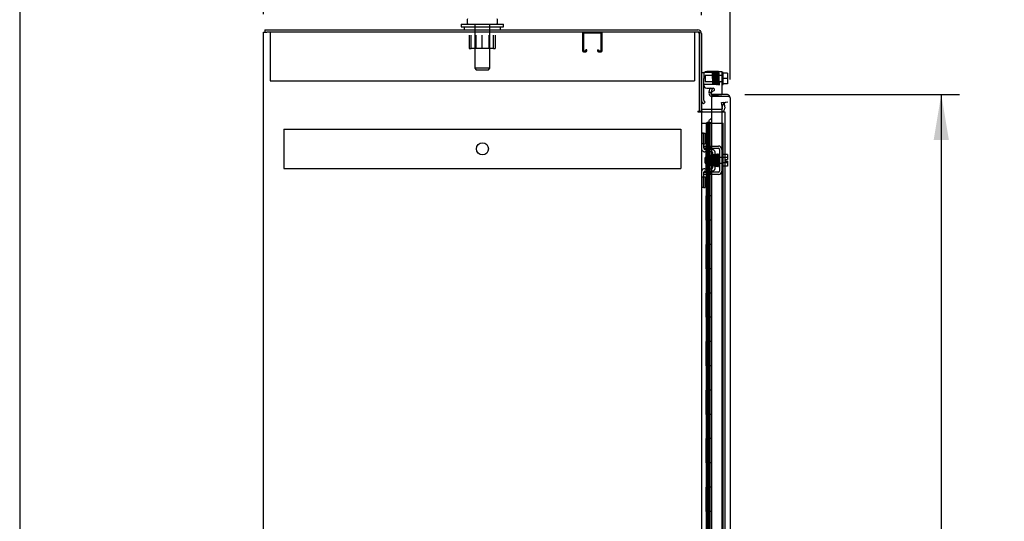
# Model space of a CAD drawing. Header units: inches. Extents: x 1 to 299, y -2 to 199.
# Tile 6 of 31: x 1 to 42, y 110 to 131. Entities that reach past the tile are written whole.
import ezdxf
from ezdxf.enums import TextEntityAlignment as Align
from ezdxf.lldxf.tags import DXFTag

# ---------------------------------------------------------------- set-up
doc = ezdxf.new("R2010")
doc.units = ezdxf.units.IN
doc.header["$MEASUREMENT"] = 0
for name, color, linetype in [('COM41308', 7, 'Continuous'), ('COM42667', 7, 'Continuous'), ('COM42780', 7, 'Continuous'), ('COM42890-1', 7, 'Continuous'), ('COM50567', 7, 'Continuous'), ('COM53932-1', 7, 'Continuous'), ('COM53954-1', 7, 'Continuous'), ('COM54746-60', 7, 'Continuous'), ('COM70219', 7, 'Continuous'), ('COM71124-1', 7, 'Continuous'), ('Default', 7, 'Continuous'), ('NTS166905', 7, 'Continuous'), ('SCC19011', 7, 'Continuous'), ('SCS00680', 7, 'Continuous'), ('SPR20265', 7, 'Continuous'), ('WAF25035', 7, 'Continuous'), ('WAF25362', 7, 'Continuous'), ('WAM254785', 7, 'Continuous')]:
    doc.layers.add(name, color=color, linetype=linetype)
doc.styles.add('SEACAD_Times_New_Roman', font='times.ttf')
tags = doc.linetypes.add('HIDDEN2', pattern=[0.1875, 0.125, -0.0625]).pattern_tags.tags
tags[6:7] = [DXFTag(74, 4), DXFTag(75, 0), DXFTag(340, '0'), DXFTag(46, 0.0), DXFTag(50, 0.0), DXFTag(44, 0.0), DXFTag(45, 0.0)]
tags[4:5] = [DXFTag(74, 4), DXFTag(75, 0), DXFTag(340, '0'), DXFTag(46, 0.0), DXFTag(50, 0.0), DXFTag(44, 0.0), DXFTag(45, 0.0)]
doc.dimstyles.new('HAMMOND_(STH_-_300x200)', dxfattribs={"dimtxt": 1.5, "dimasz": 1.875, "dimexe": 0.75, "dimexo": 0.75, "dimgap": 0.375, "dimtad": 0, "dimtih": 1, "dimtoh": 1, "dimzin": 0, "dimdsep": 46, "dimtxsty": 'SEACAD_Times_New_Roman', "dimblk1": '_SE_FILLED', "dimblk2": '_SE_FILLED', "dimsah": 1, "dimcen": 0.75, "dimadec": 0, "dimazin": 0, "dimtfac": 0.8, "dimtofl": 0, "dimtmove": 1, "dimatfit": 3, "dimfxl": 1, "dimtolj": 1, "dimtzin": 0, "dimarcsym": 0})

# ---------------------------------------------------------------- blocks, each defined once
blk = doc.blocks.new('SE4')
at = {"layer": 'COM41308', "color": 7, "linetype": 'HIDDEN2'}
for p, q in [((11.695, 130.172), (11.695, 129.987)), ((11.695, 129.987), (11.695, 128.172)), ((29.195, 130.172), (29.195, 129.987)), ((29.195, 129.987), (29.195, 128.172)), ((11.695, 128.172), (29.195, 128.172))]:
    blk.add_line(p, q, dxfattribs=at)
at = {"layer": 'COM42667', "color": 7, "linetype": 'Continuous'}
for p, q in [((30.18, 128.556), (29.697, 128.556)), ((30.18, 128.556), (30.323, 128.556)), ((30.323, 128.556), (30.323, 127.612)), ((29.697, 127.87), (29.84, 127.87)), ((29.88, 127.87), (29.957, 127.87)), ((29.989, 127.76), (29.892, 127.697))]:
    blk.add_line(p, q, dxfattribs=at)
at = {"layer": 'COM42667', "color": 7, "linetype": 'HIDDEN2'}
for p, q in [((29.84, 127.87), (29.88, 127.87)), ((29.892, 127.697), (29.891, 127.697)), ((29.924, 127.586), (30.18, 127.586)), ((30.323, 127.586), (30.18, 127.586)), ((30.323, 127.612), (30.323, 127.586)), ((29.572, 125.483), (29.697, 125.483)), ((29.697, 125.483), (29.864, 125.483)), ((29.864, 125.483), (29.924, 125.483)), ((29.864, 125.483), (29.864, 125.388)), ((29.924, 125.483), (30.18, 125.483)), ((29.572, 125.388), (29.572, 125.425)), ((29.697, 125.388), (29.572, 125.388)), ((29.864, 125.388), (29.697, 125.388)), ((29.924, 125.388), (29.864, 125.388)), ((29.924, 125.388), (30.18, 125.388)), ((30.228, 125.34), (30.228, 124.448)), ((30.323, 125.34), (30.323, 124.448)), ((29.572, 124.4), (29.697, 124.4)), ((29.572, 124.363), (29.572, 124.4)), ((29.697, 124.305), (29.572, 124.305)), ((29.864, 124.4), (29.697, 124.4)), ((29.864, 124.305), (29.697, 124.305)), ((29.924, 124.4), (29.864, 124.4)), ((29.864, 124.4), (29.864, 124.305)), ((29.924, 124.305), (29.864, 124.305)), ((30.18, 124.4), (29.924, 124.4)), ((30.18, 124.305), (29.924, 124.305))]:
    blk.add_line(p, q, dxfattribs=at)
at = {"layer": 'COM42667', "color": 7, "linetype": 'Continuous'}
for centre, radius, start, end in [((29.697, 128.431), 0.125, 90, 180), ((29.697, 127.995), 0.125, 180, 270), ((29.957, 127.81), 0.06, 302.8455, 90)]:
    blk.add_arc(centre, radius, start, end, dxfattribs=at)
at = {"layer": 'COM42667', "color": 7, "linetype": 'HIDDEN2'}
for centre, radius, start, end in [((29.924, 127.646), 0.06, 122.8455, 270), ((30.18, 125.34), 0.143, 0, 90), ((30.18, 125.34), 0.048, 0, 90), ((30.18, 124.448), 0.143, 270, 0), ((30.18, 124.448), 0.048, 270, 0)]:
    blk.add_arc(centre, radius, start, end, dxfattribs=at)
at = {"layer": 'COM42780', "color": 7, "linetype": 'Continuous'}
for p, q in [((29.477, 128.517), (29.572, 128.517)), ((29.606, 128.517), (29.572, 128.517)), ((29.572, 128.517), (29.572, 128.267)), ((29.572, 127.369), (29.572, 128.267)), ((29.569, 127.217), (29.519, 127.268)), ((29.569, 127.217), (29.636, 127.285)), ((29.636, 127.285), (29.586, 127.335))]:
    blk.add_line(p, q, dxfattribs=at)
at = {"layer": 'COM42780', "color": 7, "linetype": 'HIDDEN2'}
for p, q in [((29.619, 128.517), (29.606, 128.517)), ((29.909, 128.517), (29.619, 128.517)), ((30.049, 128.517), (29.909, 128.517)), ((30.049, 128.017), (30.049, 128.517)), ((29.963, 128.017), (29.909, 128.017)), ((30.049, 128.017), (29.963, 128.017)), ((29.477, 126.009), (29.519, 126.009)), ((29.569, 126.009), (29.519, 126.009)), ((29.569, 126.009), (29.636, 126.009)), ((29.569, 125.572), (29.569, 126.009)), ((29.636, 125.572), (29.636, 126.009)), ((29.519, 125.572), (29.477, 125.572)), ((29.569, 125.572), (29.519, 125.572)), ((29.569, 125.572), (29.636, 125.572)), ((29.572, 125.425), (29.572, 125.572)), ((29.907, 125.239), (29.618, 125.244)), ((29.909, 125.334), (29.619, 125.339)), ((29.859, 124.699), (29.859, 125.089)), ((29.954, 125.089), (29.859, 125.089)), ((29.963, 125.322), (29.909, 125.334)), ((29.954, 124.597), (29.954, 125.191)), ((30.049, 124.597), (30.049, 125.191)), ((29.859, 124.699), (29.954, 124.699)), ((29.572, 124.215), (29.572, 124.363)), ((29.618, 124.544), (29.907, 124.549)), ((29.619, 124.449), (29.909, 124.454)), ((29.909, 124.454), (29.963, 124.465)), ((29.477, 124.215), (29.519, 124.215)), ((29.519, 124.215), (29.569, 124.215)), ((29.569, 124.215), (29.636, 124.215)), ((29.569, 123.778), (29.569, 124.215)), ((29.636, 123.778), (29.636, 124.215)), ((29.519, 123.778), (29.477, 123.778)), ((29.569, 123.778), (29.519, 123.778)), ((29.569, 123.778), (29.636, 123.778))]:
    blk.add_line(p, q, dxfattribs=at)
at = {"layer": 'COM42780', "color": 7, "linetype": 'Continuous'}
for radius in [0.143, 0.048]:
    blk.add_arc((29.62, 127.369), radius, 180, 225, dxfattribs=at)
at = {"layer": 'COM42780', "color": 7, "linetype": 'HIDDEN2'}
for centre, radius, start, end in [((29.62, 125.387), 0.143, 180, 206.9082), ((29.62, 125.387), 0.143, 206.9082, 269), ((29.62, 125.387), 0.048, 180, 269), ((29.906, 125.191), 0.048, 0, 89), ((29.906, 125.191), 0.143, 0, 66.6665), ((29.62, 124.401), 0.143, 153.0918, 180), ((29.62, 124.401), 0.143, 91, 153.0918), ((29.62, 124.401), 0.048, 91, 180), ((29.906, 124.597), 0.048, 271, 0), ((29.906, 124.597), 0.143, 293.3335, 0)]:
    blk.add_arc(centre, radius, start, end, dxfattribs=at)
blk.add_ellipse((30.577, 127.767), major_axis=(-14.322, 0), ratio=0.017455, start_param=-1.524085, end_param=-1.503851, dxfattribs=at)
blk.add_open_spline([(29.619, 128.017), (29.613, 128.017), (29.607, 128.017), (29.595, 128.016), (29.59, 128.016), (29.581, 128.015), (29.578, 128.014), (29.573, 128.012), (29.572, 128.01), (29.572, 128.009)], degree=3, knots=[0, 0, 0, 0, 0.25, 0.25, 0.5, 0.5, 0.75, 0.75, 1, 1, 1, 1], dxfattribs=at)
at = {"layer": 'COM42890-1', "color": 7, "linetype": 'HIDDEN2'}
for p, q in [((12.26, 126.181), (12.26, 126.043)), ((12.26, 126.181), (28.635, 126.181)), ((12.26, 126.043), (12.26, 124.694)), ((28.635, 126.181), (28.635, 126.043)), ((28.635, 126.043), (28.635, 124.694)), ((12.26, 124.694), (12.26, 124.556)), ((28.635, 124.694), (28.635, 124.556)), ((12.26, 124.556), (28.635, 124.556))]:
    blk.add_line(p, q, dxfattribs=at)
blk.add_circle((20.447, 125.369), 0.25, dxfattribs=at)
at = {"layer": 'COM50567', "color": 7, "linetype": 'HIDDEN2'}
for p, q in [((24.569, 130.129), (24.569, 129.402)), ((24.609, 130.129), (24.609, 129.402)), ((25.339, 130.132), (24.612, 130.132)), ((25.342, 129.402), (25.342, 130.129)), ((25.382, 129.402), (25.382, 130.129)), ((24.612, 129.399), (24.714, 129.399)), ((24.612, 129.359), (24.714, 129.359)), ((24.717, 129.402), (24.717, 129.453)), ((24.757, 129.453), (24.717, 129.453)), ((24.757, 129.402), (24.757, 129.453)), ((25.194, 129.453), (25.194, 129.402)), ((25.194, 129.453), (25.234, 129.453)), ((25.234, 129.453), (25.234, 129.402)), ((25.237, 129.399), (25.339, 129.399)), ((25.237, 129.359), (25.339, 129.359))]:
    blk.add_line(p, q, dxfattribs=at)
for centre, radius, start, end in [((24.612, 130.129), 0.043, 90, 180), ((24.612, 130.129), 0.003, 90, 180), ((25.339, 130.129), 0.043, 0, 90), ((25.339, 130.129), 0.003, 0, 90), ((24.612, 129.402), 0.043, 180, 270), ((24.612, 129.402), 0.003, 180, 270), ((24.714, 129.402), 0.003, 270, 0), ((24.714, 129.402), 0.043, 270, 0), ((25.237, 129.402), 0.043, 180, 270), ((25.237, 129.402), 0.003, 180, 270), ((25.339, 129.402), 0.003, 270, 0), ((25.339, 129.402), 0.043, 270, 0)]:
    blk.add_arc(centre, radius, start, end, dxfattribs=at)
at = {"layer": 'COM53932-1', "color": 7, "linetype": 'Continuous'}
for p, q in [((11.477, 130.267), (29.334, 130.267)), ((11.477, 130.267), (11.477, 130.172)), ((29.477, 130.124), (29.477, 126.922)), ((29.417, 126.922), (29.477, 126.922)), ((29.894, 126.987), (29.525, 126.987))]:
    blk.add_line(p, q, dxfattribs=at)
at = {"layer": 'COM53932-1', "color": 7, "linetype": 'HIDDEN2'}
for p, q in [((29.382, 130.124), (29.382, 126.922)), ((30.308, 127.272), (30.402, 127.289)), ((30.349, 127.044), (30.308, 127.272)), ((30.402, 127.289), (30.442, 127.06)), ((30.301, 126.987), (29.894, 126.987)), ((30.348, 127.025), (30.349, 127.044)), ((30.442, 127.06), (30.444, 127.042))]:
    blk.add_line(p, q, dxfattribs=at)
at = {"layer": 'COM53932-1', "color": 7, "linetype": 'Continuous'}
for centre, radius, start, end in [((29.334, 130.124), 0.143, 0, 90), ((29.525, 127.035), 0.143, 232.2051, 270), ((29.525, 127.035), 0.048, 180, 270)]:
    blk.add_arc(centre, radius, start, end, dxfattribs=at)
at = {"layer": 'COM53932-1', "color": 7, "linetype": 'HIDDEN2'}
for centre, radius, start, end in [((29.334, 130.124), 0.048, 0, 90), ((30.301, 127.035), 0.143, 270, 2.7868), ((30.301, 127.035), 0.048, 270, 348.0333)]:
    blk.add_arc(centre, radius, start, end, dxfattribs=at)
at = {"layer": 'COM53954-1', "color": 7, "linetype": 'Continuous'}
for p, q in [((29.794, 127.697), (29.843, 127.88)), ((29.886, 127.673), (29.794, 127.697)), ((29.843, 127.88), (29.935, 127.855)), ((29.886, 127.673), (29.935, 127.855)), ((30.521, 127.517), (29.894, 127.517)), ((29.894, 127.517), (29.894, 65.175)), ((29.928, 127.612), (29.92, 127.518)), ((30.521, 127.612), (29.932, 127.612)), ((30.521, 127.517), (29.932, 127.517)), ((30.584, 127.517), (30.521, 127.517)), ((30.521, 127.517), (30.521, 127.517)), ((30.634, 127.517), (30.521, 127.517)), ((30.584, 127.517), (30.634, 127.556)), ((30.664, 127.469), (30.664, 127.47)), ((30.664, 127.469), (30.664, 65.223)), ((30.664, 127.469), (30.664, 127.469)), ((30.664, 127.469), (30.664, 127.469))]:
    blk.add_line(p, q, dxfattribs=at)
at = {"layer": 'COM53954-1', "color": 7, "linetype": 'HIDDEN2'}
blk.add_line((29.789, 126.501), (29.789, 100.909), dxfattribs=at)
at = {"layer": 'COM53954-1', "color": 7, "linetype": 'Continuous'}
for centre, radius, start, end in [((29.932, 127.66), 0.143, 165, 265.0354), ((29.932, 127.66), 0.048, 165, 265.0354), ((29.932, 127.66), 0.143, 265.0354, 270), ((29.932, 127.66), 0.048, 265.0354, 270), ((30.521, 127.469), 0.143, 37.5652, 90), ((30.521, 127.469), 0.143, 0.1558, 37.5652), ((30.521, 127.469), 0.143, 0, 0.0762)]:
    blk.add_arc(centre, radius, start, end, dxfattribs=at)
blk.add_open_spline([(30.664, 127.469), (30.664, 127.477), (30.661, 127.485), (30.654, 127.497), (30.651, 127.501), (30.643, 127.509), (30.639, 127.513), (30.634, 127.517)], degree=3, knots=[0, 0, 0, 0, 0.5, 0.5, 0.75, 0.75, 1, 1, 1, 1], dxfattribs=at)
at = {"layer": 'COM53954-1', "color": 7, "linetype": 'HIDDEN2'}
blk.add_open_spline([(29.789, 126.501), (29.789, 126.507), (29.79, 126.512), (29.795, 126.531), (29.803, 126.545), (29.827, 126.573), (29.843, 126.587), (29.871, 126.608), (29.882, 126.616), (29.893, 126.624)], degree=3, knots=[0.1501817, 0.1501817, 0.1501817, 0.1501817, 0.25, 0.25, 0.5, 0.5, 0.75, 0.75, 0.8908415, 0.8908415, 0.8908415, 0.8908415], dxfattribs=at)
at = {"layer": 'COM54746-60', "color": 7, "linetype": 'Continuous'}
for p, q in [((29.477, 126.425), (29.689, 126.425)), ((29.689, 126.425), (29.892, 126.425)), ((29.689, 125.425), (29.689, 126.425)), ((29.713, 126.434), (29.713, 126.46)), ((29.713, 126.46), (29.763, 126.46)), ((29.763, 126.434), (29.713, 126.434)), ((29.725, 126.434), (29.725, 126.425)), ((29.763, 126.46), (29.788, 126.46)), ((29.763, 126.434), (29.788, 126.434)), ((29.788, 126.46), (29.838, 126.46)), ((29.838, 126.434), (29.788, 126.434)), ((29.825, 126.425), (29.825, 126.434)), ((29.838, 126.46), (29.838, 126.434)), ((29.892, 126.425), (29.894, 126.425)), ((29.892, 125.425), (29.892, 126.425)), ((29.892, 125.425), (29.689, 125.425)), ((29.892, 125.425), (29.689, 125.425)), ((29.689, 124.425), (29.689, 125.425)), ((29.892, 124.425), (29.892, 125.425)), ((29.892, 124.425), (29.689, 124.425)), ((29.892, 124.425), (29.689, 124.425)), ((29.689, 123.425), (29.689, 124.425)), ((29.892, 123.425), (29.892, 124.425)), ((29.892, 123.425), (29.689, 123.425)), ((29.892, 123.425), (29.689, 123.425)), ((29.689, 122.425), (29.689, 123.425)), ((29.892, 122.425), (29.892, 123.425)), ((29.892, 122.425), (29.689, 122.425)), ((29.892, 122.425), (29.689, 122.425)), ((29.689, 121.425), (29.689, 122.425)), ((29.892, 121.425), (29.892, 122.425)), ((29.892, 121.425), (29.689, 121.425)), ((29.892, 121.425), (29.689, 121.425)), ((29.689, 120.425), (29.689, 121.425)), ((29.892, 120.425), (29.892, 121.425)), ((29.892, 120.425), (29.689, 120.425)), ((29.892, 120.425), (29.689, 120.425)), ((29.689, 119.425), (29.689, 120.425)), ((29.892, 119.425), (29.892, 120.425)), ((29.892, 119.425), (29.689, 119.425)), ((29.892, 119.425), (29.689, 119.425)), ((29.689, 118.425), (29.689, 119.425)), ((29.892, 118.425), (29.892, 119.425)), ((29.892, 118.425), (29.689, 118.425)), ((29.892, 118.425), (29.689, 118.425)), ((29.689, 117.425), (29.689, 118.425)), ((29.892, 117.425), (29.892, 118.425)), ((29.892, 117.425), (29.689, 117.425)), ((29.892, 117.425), (29.689, 117.425)), ((29.689, 116.425), (29.689, 117.425)), ((29.892, 116.425), (29.892, 117.425)), ((29.892, 116.425), (29.689, 116.425)), ((29.892, 116.425), (29.689, 116.425)), ((29.689, 115.425), (29.689, 116.425)), ((29.892, 115.425), (29.892, 116.425)), ((29.892, 115.425), (29.689, 115.425)), ((29.892, 115.425), (29.689, 115.425)), ((29.689, 114.425), (29.689, 115.425)), ((29.892, 114.425), (29.892, 115.425)), ((29.892, 114.425), (29.689, 114.425)), ((29.892, 114.425), (29.689, 114.425)), ((29.689, 113.425), (29.689, 114.425)), ((29.892, 113.425), (29.892, 114.425)), ((29.892, 113.425), (29.689, 113.425)), ((29.892, 113.425), (29.689, 113.425)), ((29.689, 112.425), (29.689, 113.425)), ((29.892, 112.425), (29.892, 113.425)), ((29.892, 112.425), (29.689, 112.425)), ((29.892, 112.425), (29.689, 112.425)), ((29.689, 111.425), (29.689, 112.425)), ((29.892, 111.425), (29.892, 112.425)), ((29.892, 111.425), (29.689, 111.425)), ((29.892, 111.425), (29.689, 111.425)), ((29.689, 110.425), (29.689, 111.425)), ((29.892, 110.425), (29.892, 111.425)), ((29.892, 110.425), (29.689, 110.425)), ((29.892, 110.425), (29.689, 110.425)), ((29.689, 109.425), (29.689, 110.425)), ((29.892, 109.425), (29.892, 110.425))]:
    blk.add_line(p, q, dxfattribs=at)
at = {"layer": 'COM54746-60', "color": 7, "linetype": 'HIDDEN2'}
for p, q in [((29.725, 126.425), (29.725, 66.425)), ((29.825, 66.425), (29.825, 126.425)), ((29.894, 126.425), (30.38, 126.425)), ((30.38, 66.425), (30.38, 126.425)), ((29.689, 125.425), (29.658, 125.425)), ((29.658, 125.425), (29.658, 124.425)), ((29.689, 124.425), (29.658, 124.425)), ((29.689, 123.425), (29.658, 123.425)), ((29.658, 123.425), (29.658, 122.425)), ((29.689, 122.425), (29.658, 122.425)), ((29.689, 121.425), (29.658, 121.425)), ((29.658, 121.425), (29.658, 120.425)), ((29.689, 120.425), (29.658, 120.425)), ((29.689, 119.425), (29.658, 119.425)), ((29.658, 119.425), (29.658, 118.425)), ((29.689, 118.425), (29.658, 118.425)), ((29.689, 117.425), (29.658, 117.425)), ((29.658, 117.425), (29.658, 116.425)), ((29.689, 116.425), (29.658, 116.425)), ((29.689, 115.425), (29.658, 115.425)), ((29.658, 115.425), (29.658, 114.425)), ((29.689, 114.425), (29.658, 114.425)), ((29.689, 113.425), (29.658, 113.425)), ((29.658, 113.425), (29.658, 112.425)), ((29.689, 112.425), (29.658, 112.425)), ((29.689, 111.425), (29.658, 111.425)), ((29.658, 111.425), (29.658, 110.425)), ((29.689, 110.425), (29.658, 110.425))]:
    blk.add_line(p, q, dxfattribs=at)
at = {"layer": 'COM70219', "color": 7, "linetype": 'HIDDEN2'}
for p, q in [((30.319, 127.045), (30.319, 126.795)), ((30.319, 126.795), (30.319, 65.74))]:
    blk.add_line(p, q, dxfattribs=at)
blk.add_arc((30.569, 127.045), 0.25, 90, 180, dxfattribs=at)
at = {"layer": 'COM71124-1', "color": 7, "linetype": 'Continuous'}
for p, q in [((11.417, 58.302), (11.417, 130.172)), ((11.417, 130.172), (11.56, 130.172)), ((29.417, 130.172), (11.56, 130.172)), ((29.417, 126.922), (29.417, 130.172)), ((29.334, 126.922), (29.334, 126.892)), ((29.334, 126.922), (29.417, 126.922)), ((29.334, 126.892), (29.477, 126.892)), ((29.477, 126.892), (29.477, 65.582)), ((29.525, 126.892), (29.477, 126.892)), ((29.525, 126.892), (29.894, 126.892))]:
    blk.add_line(p, q, dxfattribs=at)
at = {"layer": 'COM71124-1', "color": 7, "linetype": 'HIDDEN2'}
for p, q in [((29.894, 126.892), (30.444, 126.892)), ((30.444, 126.892), (30.444, 65.582))]:
    blk.add_line(p, q, dxfattribs=at)
at = {"layer": 'NTS166905', "color": 7, "linetype": 'HIDDEN2'}
for p, q in [((19.907, 130.047), (19.907, 129.502)), ((19.98, 129.502), (19.98, 130.047)), ((20.182, 130.047), (20.182, 129.502)), ((20.441, 129.502), (20.441, 130.047)), ((20.708, 130.047), (20.708, 129.502)), ((20.91, 129.502), (20.91, 130.047)), ((20.98, 130.047), (20.98, 129.502)), ((19.907, 129.502), (19.98, 129.502)), ((20.441, 129.502), (19.98, 129.502)), ((20.91, 129.502), (20.441, 129.502)), ((20.91, 129.502), (20.98, 129.502))]:
    blk.add_line(p, q, dxfattribs=at)
at = {"layer": 'SCC19011', "color": 7, "linetype": 'HIDDEN2'}
for p, q in [((29.636, 128.389), (29.636, 128.145)), ((30.368, 128.389), (29.636, 128.389)), ((29.636, 128.145), (30.368, 128.145)), ((30.549, 125.135), (30.368, 125.135)), ((30.549, 125.135), (30.549, 125.003)), ((29.636, 124.772), (29.636, 125.016)), ((30.368, 125.016), (29.636, 125.016)), ((29.636, 124.772), (30.368, 124.772)), ((30.549, 125.003), (30.368, 125.003)), ((30.549, 124.785), (30.368, 124.785)), ((30.549, 124.653), (30.368, 124.653)), ((30.454, 124.928), (30.454, 124.86)), ((30.454, 124.928), (30.549, 124.928)), ((30.454, 124.86), (30.549, 124.86)), ((30.549, 125.003), (30.549, 124.928)), ((30.549, 124.86), (30.549, 124.785)), ((30.549, 124.785), (30.549, 124.653))]:
    blk.add_line(p, q, dxfattribs=at)
at = {"layer": 'SCC19011', "color": 7, "linetype": 'Continuous'}
for p, q in [((30.549, 128.482), (30.368, 128.482)), ((30.549, 128.482), (30.549, 128.267)), ((30.549, 128.267), (30.368, 128.267)), ((30.549, 128.052), (30.368, 128.052)), ((30.549, 128.267), (30.549, 128.052))]:
    blk.add_line(p, q, dxfattribs=at)
at = {"layer": 'SCS00680', "color": 7, "linetype": 'Continuous'}
for p, q in [((19.82, 130.681), (19.82, 130.561)), ((21.07, 130.561), (21.07, 130.681))]:
    blk.add_line(p, q, dxfattribs=at)
at = {"layer": 'SCS00680', "color": 7, "linetype": 'HIDDEN2'}
for p, q in [((20.133, 130.501), (20.133, 128.686)), ((20.757, 128.686), (20.757, 130.501)), ((20.757, 128.686), (20.133, 128.686)), ((20.133, 128.686), (20.193, 128.626)), ((20.193, 128.626), (20.697, 128.626)), ((20.697, 128.626), (20.757, 128.686))]:
    blk.add_line(p, q, dxfattribs=at)
at = {"layer": 'SCS00680', "color": 7, "linetype": 'Continuous'}
for centre, start, end in [((19.88, 130.681), 140.3214, 180), ((19.88, 130.561), 180, 270), ((21.01, 130.561), 270, 0), ((21.01, 130.681), 0, 39.6786)]:
    blk.add_arc(centre, 0.06, start, end, dxfattribs=at)
at = {"layer": 'SPR20265', "color": 7, "linetype": 'HIDDEN2'}
blk.add_line((29.94, 124.894), (29.915, 124.894), dxfattribs=at)
for centre, radius, start, end in [((29.933, 128.467), 0.0175, 90, 277.8249), ((25.305, 124.717), 4.891, 0.0417, 4.8553), ((25.278, 124.716), 4.954, 0.0627, 4.8324)]:
    blk.add_arc(centre, radius, start, end, dxfattribs=at)
for centre, start_param, end_param in [((30.214, 128.095), 0, 1.307844), ((30.214, 128.095), 6.252305, 6.283185), ((30.214, 124.721), 3.140454, 6.283185), ((30.214, 124.721), 0, 0.029803)]:
    blk.add_ellipse(centre, major_axis=(0.0175, 0), ratio=0.707107, start_param=start_param, end_param=end_param, dxfattribs=at)
for points, knots in [([(29.924, 128.447), (29.922, 128.446), (29.919, 128.44), (29.921, 128.42), (29.923, 128.38), (29.925, 128.322), (29.928, 128.259), (29.93, 128.202), (29.932, 128.157), (29.934, 128.114), (29.937, 128.08), (29.939, 128.061), (29.94, 128.06), (29.941, 128.06)], [0.0809977, 0.0809977, 0.0809977, 0.0809977, 0.1311889, 0.2024612, 0.2819278, 0.3765527, 0.4921933, 0.5600215, 0.6344076, 0.7154739, 0.8033669, 0.8981337, 0.9583746, 0.9583746, 0.9583746, 0.9583746]), ([(29.975, 128.068), (29.974, 128.068), (29.973, 128.069), (29.971, 128.086), (29.969, 128.12), (29.967, 128.163), (29.965, 128.209), (29.963, 128.266), (29.96, 128.328), (29.958, 128.386), (29.955, 128.427), (29.953, 128.456), (29.943, 128.481), (29.935, 128.483), (29.93, 128.485)], [0.0490683, 0.0490683, 0.0490683, 0.0490683, 0.0990796, 0.1918961, 0.2784432, 0.3585509, 0.432178, 0.4992835, 0.6130609, 0.7062239, 0.7838725, 0.8582405, 0.9191557, 1, 1, 1, 1]), ([(30.025, 128.057), (30.024, 128.06), (30.022, 128.065), (30.02, 128.094), (30.018, 128.133), (30.016, 128.179), (30.014, 128.225), (30.012, 128.282), (30.01, 128.345), (30.007, 128.402), (30.005, 128.441), (30.003, 128.465), (30, 128.483), (29.986, 128.493), (29.974, 128.491), (29.964, 128.481), (29.964, 128.47), (29.961, 128.448), (29.959, 128.417), (29.958, 128.397), (29.957, 128.386)], [0, 0, 0, 0, 0.0497815, 0.0966303, 0.1405047, 0.1814336, 0.2194021, 0.2543977, 0.3152449, 0.3654161, 0.4095329, 0.4482845, 0.4847022, 0.5047806, 0.5191473, 0.5368387, 0.568759, 0.6175078, 0.6490393, 0.6784993, 0.6784993, 0.6784993, 0.6784993]), ([(29.968, 128.464), (29.968, 128.464), (29.969, 128.457), (29.971, 128.432), (29.973, 128.393), (29.974, 128.351), (29.976, 128.299), (29.979, 128.238), (29.981, 128.174), (29.984, 128.114), (29.987, 128.067), (29.989, 128.058), (29.99, 128.054)], [0.5167336, 0.5167336, 0.5167336, 0.5167336, 0.5459758, 0.6016035, 0.6360091, 0.6747568, 0.7178923, 0.7654086, 0.8173599, 0.8737582, 0.9346305, 1, 1, 1, 1]), ([(30.013, 128.48), (30.012, 128.474), (30.01, 128.451), (30.008, 128.413), (30.007, 128.391)], [0.1088544, 0.1088544, 0.1088544, 0.1088544, 0.2222673, 0.3337969, 0.3337969, 0.3337969, 0.3337969]), ([(30.052, 128.478), (30.051, 128.482), (30.05, 128.487), (30.045, 128.495), (30.039, 128.499), (30.033, 128.5), (30.028, 128.499), (30.025, 128.498), (30.022, 128.496), (30.019, 128.494), (30.017, 128.491), (30.016, 128.488), (30.015, 128.485), (30.015, 128.484), (30.015, 128.483)], [0, 0, 0, 0, 0.179696, 0.347726, 0.496425, 0.619744, 0.675627, 0.729219, 0.780424, 0.829098, 0.875163, 0.918716, 0.960114, 1, 1, 1, 1]), ([(30.016, 128.48), (30.017, 128.475), (30.019, 128.466), (30.021, 128.43), (30.023, 128.385), (30.025, 128.335), (30.027, 128.285), (30.029, 128.225), (30.031, 128.162), (30.034, 128.107), (30.036, 128.07), (30.038, 128.052), (30.041, 128.042), (30.046, 128.034), (30.053, 128.031), (30.06, 128.03), (30.066, 128.032), (30.072, 128.037), (30.075, 128.043), (30.078, 128.056), (30.08, 128.084), (30.081, 128.116), (30.082, 128.132), (30.082, 128.137)], [0, 0, 0, 0, 0.0490682, 0.0953154, 0.1387121, 0.1792087, 0.2168049, 0.2514632, 0.3115926, 0.3613493, 0.4052741, 0.4439107, 0.4609651, 0.4763549, 0.4836655, 0.4900235, 0.4991561, 0.5055784, 0.5160925, 0.5515821, 0.6060345, 0.6399595, 0.6526055, 0.6526055, 0.6526055, 0.6526055]), ([(30.072, 128.059), (30.072, 128.059), (30.072, 128.065), (30.07, 128.086), (30.068, 128.121), (30.067, 128.16), (30.065, 128.212), (30.062, 128.273), (30.06, 128.341), (30.057, 128.407), (30.055, 128.45), (30.053, 128.474), (30.052, 128.479), (30.051, 128.482)], [0.5387425, 0.5387425, 0.5387425, 0.5387425, 0.5624694, 0.6127646, 0.6449562, 0.6818122, 0.7232985, 0.7694114, 0.8201485, 0.8754433, 0.9353184, 0.9670902, 1, 1, 1, 1]), ([(30.064, 128.491), (30.064, 128.487), (30.062, 128.48), (30.06, 128.448), (30.058, 128.417), (30.058, 128.399), (30.057, 128.396)], [0, 0, 0, 0, 0.0498307, 0.0967052, 0.1406077, 0.147525, 0.147525, 0.147525, 0.147525]), ([(30.1, 128.491), (30.1, 128.492), (30.1, 128.495), (30.098, 128.499), (30.096, 128.502), (30.093, 128.505), (30.089, 128.507), (30.085, 128.508), (30.079, 128.508), (30.072, 128.505), (30.067, 128.5), (30.064, 128.494), (30.064, 128.49), (30.064, 128.488)], [0, 0, 0, 0, 0.058448, 0.119991, 0.183216, 0.246619, 0.308903, 0.369213, 0.48528, 0.60971, 0.739485, 0.870031, 1, 1, 1, 1]), ([(30.065, 128.487), (30.066, 128.487), (30.068, 128.483), (30.07, 128.448), (30.073, 128.394), (30.075, 128.34), (30.077, 128.295), (30.078, 128.248), (30.08, 128.2), (30.082, 128.154), (30.083, 128.113), (30.085, 128.078), (30.087, 128.052), (30.089, 128.039), (30.09, 128.038), (30.09, 128.038)], [0.0224227, 0.0224227, 0.0224227, 0.0224227, 0.1045888, 0.214741, 0.3305392, 0.3908593, 0.452622, 0.5158488, 0.5805535, 0.6467098, 0.7143518, 0.7835125, 0.8541482, 0.9262995, 0.9764299, 0.9764299, 0.9764299, 0.9764299]), ([(30.125, 128.043), (30.124, 128.044), (30.123, 128.047), (30.12, 128.082), (30.117, 128.135), (30.115, 128.189), (30.114, 128.234), (30.112, 128.281), (30.11, 128.329), (30.109, 128.375), (30.107, 128.416), (30.105, 128.451), (30.103, 128.477), (30.101, 128.491), (30.1, 128.492), (30.1, 128.492)], [0.0275669, 0.0275669, 0.0275669, 0.0275669, 0.106334, 0.2178377, 0.3346027, 0.3952184, 0.4571613, 0.5204291, 0.5849937, 0.6508676, 0.7180836, 0.7865902, 0.8564027, 0.9275566, 0.9814581, 0.9814581, 0.9814581, 0.9814581]), ([(30.174, 128.035), (30.173, 128.04), (30.172, 128.049), (30.169, 128.086), (30.167, 128.132), (30.165, 128.184), (30.164, 128.237), (30.161, 128.301), (30.159, 128.369), (30.156, 128.43), (30.154, 128.47), (30.151, 128.493), (30.15, 128.508), (30.135, 128.517), (30.126, 128.515), (30.119, 128.51), (30.116, 128.504), (30.113, 128.491), (30.111, 128.465), (30.109, 128.43), (30.108, 128.409), (30.107, 128.4)], [0, 0, 0, 0, 0.049774, 0.0966099, 0.1404677, 0.1813768, 0.2193332, 0.2543218, 0.3151799, 0.3653864, 0.4095971, 0.4485673, 0.4816844, 0.4963109, 0.506785, 0.5134204, 0.5233219, 0.5573207, 0.6101703, 0.6434918, 0.6659847, 0.6659847, 0.6659847, 0.6659847]), ([(30.118, 128.487), (30.118, 128.487), (30.119, 128.48), (30.12, 128.454), (30.122, 128.415), (30.124, 128.372), (30.126, 128.316), (30.128, 128.25), (30.131, 128.179), (30.133, 128.11), (30.136, 128.053), (30.138, 128.04), (30.139, 128.032)], [0.52679, 0.52679, 0.52679, 0.52679, 0.555387, 0.6077556, 0.6407727, 0.6783189, 0.7204347, 0.7671084, 0.8183955, 0.8742904, 0.9348238, 1, 1, 1, 1]), ([(30.163, 128.497), (30.162, 128.489), (30.16, 128.463), (30.158, 128.424), (30.157, 128.406)], [0.1084128, 0.1084128, 0.1084128, 0.1084128, 0.2215365, 0.3089389, 0.3089389, 0.3089389, 0.3089389]), ([(30.201, 128.504), (30.201, 128.508), (30.2, 128.513), (30.194, 128.52), (30.187, 128.524), (30.18, 128.524), (30.173, 128.521), (30.168, 128.517), (30.165, 128.512), (30.165, 128.508), (30.165, 128.506)], [0, 0, 0, 0, 0.167201, 0.329893, 0.476988, 0.603506, 0.721843, 0.829916, 0.923204, 1, 1, 1, 1]), ([(30.166, 128.504), (30.167, 128.499), (30.169, 128.49), (30.171, 128.437), (30.174, 128.371), (30.176, 128.302), (30.179, 128.237), (30.181, 128.166), (30.183, 128.099), (30.188, 128.047), (30.186, 128.028), (30.196, 128.011), (30.205, 128.006), (30.213, 128.007), (30.223, 128.021), (30.229, 128.054), (30.23, 128.079), (30.231, 128.094)], [0, 0, 0, 0, 0.097208, 0.187297, 0.27007, 0.34551, 0.413492, 0.473951, 0.574504, 0.65979, 0.730517, 0.758347, 0.776594, 0.80387, 0.885366, 0.938929, 1, 1, 1, 1]), ([(30.222, 128.035), (30.222, 128.035), (30.223, 128.035), (30.221, 128.046), (30.22, 128.075), (30.218, 128.116), (30.216, 128.173), (30.213, 128.246), (30.21, 128.331), (30.208, 128.401), (30.206, 128.448), (30.204, 128.478), (30.202, 128.5), (30.201, 128.505), (30.2, 128.507)], [0.2417348, 0.2417348, 0.2417348, 0.2417348, 0.2420389, 0.3168536, 0.3700854, 0.4325055, 0.5041472, 0.5849197, 0.6748461, 0.7738028, 0.8269457, 0.8823798, 0.9400632, 1, 1, 1, 1]), ([(29.94, 128.064), (29.94, 128.063), (29.941, 128.061), (29.941, 128.059), (29.942, 128.056), (29.944, 128.053), (29.946, 128.051), (29.949, 128.049), (29.952, 128.047), (29.956, 128.046), (29.962, 128.047), (29.97, 128.051), (29.976, 128.059), (29.977, 128.065), (29.977, 128.069)], [0, 0, 0, 0, 0.03766, 0.074985, 0.113343, 0.153894, 0.197472, 0.244568, 0.295414, 0.35009, 0.473116, 0.626338, 0.805115, 1, 1, 1, 1]), ([(29.976, 128.065), (29.977, 128.07), (29.979, 128.08), (29.981, 128.112), (29.982, 128.136), (29.982, 128.145)], [0, 0, 0, 0, 0.0489843, 0.0951374, 0.1240677, 0.1240677, 0.1240677, 0.1240677]), ([(29.989, 128.057), (29.99, 128.054), (29.99, 128.048), (29.996, 128.041), (30.004, 128.038), (30.011, 128.038), (30.017, 128.04), (30.022, 128.045), (30.025, 128.05), (30.025, 128.054), (30.025, 128.056)], [0, 0, 0, 0, 0.159811, 0.317961, 0.462729, 0.589122, 0.709493, 0.821101, 0.918775, 1, 1, 1, 1]), ([(30.027, 128.064), (30.028, 128.072), (30.03, 128.094), (30.032, 128.126), (30.032, 128.14)], [0.1068867, 0.1068867, 0.1068867, 0.1068867, 0.2188493, 0.2925497, 0.2925497, 0.2925497, 0.2925497]), ([(30.09, 128.04), (30.09, 128.039), (30.09, 128.036), (30.092, 128.032), (30.094, 128.029), (30.097, 128.026), (30.101, 128.024), (30.106, 128.022), (30.111, 128.023), (30.118, 128.026), (30.123, 128.031), (30.126, 128.037), (30.126, 128.041), (30.126, 128.043)], [0, 0, 0, 0, 0.057064, 0.117028, 0.178564, 0.240253, 0.300887, 0.359706, 0.473677, 0.597633, 0.728878, 0.863282, 1, 1, 1, 1]), ([(30.126, 128.04), (30.127, 128.044), (30.128, 128.052), (30.13, 128.086), (30.132, 128.116), (30.132, 128.132)], [0, 0, 0, 0, 0.0491206, 0.0954042, 0.1368922, 0.1368922, 0.1368922, 0.1368922]), ([(30.139, 128.036), (30.139, 128.032), (30.14, 128.027), (30.146, 128.019), (30.153, 128.015), (30.16, 128.015), (30.166, 128.016), (30.169, 128.019), (30.172, 128.022), (30.173, 128.024), (30.174, 128.027), (30.175, 128.03), (30.175, 128.031), (30.175, 128.032)], [0, 0, 0, 0, 0.188415, 0.363228, 0.51473, 0.638547, 0.747394, 0.797104, 0.843325, 0.886161, 0.926011, 0.96361, 1, 1, 1, 1]), ([(30.177, 128.037), (30.178, 128.043), (30.18, 128.067), (30.182, 128.107), (30.182, 128.127)], [0.1068153, 0.1068153, 0.1068153, 0.1068153, 0.2186525, 0.3166966, 0.3166966, 0.3166966, 0.3166966]), ([(29.927, 125.096), (29.926, 125.095), (29.925, 125.088), (29.923, 125.069), (29.922, 125.044), (29.92, 125.012), (29.918, 124.975), (29.917, 124.935), (29.916, 124.909), (29.915, 124.894)], [0.1262894, 0.1262894, 0.1262894, 0.1262894, 0.2522008, 0.3777822, 0.5029693, 0.6277666, 0.7522043, 0.8763068, 1, 1, 1, 1]), ([(29.964, 125.093), (29.963, 125.096), (29.962, 125.102), (29.957, 125.109), (29.949, 125.113), (29.942, 125.113), (29.936, 125.111), (29.931, 125.107), (29.928, 125.101), (29.928, 125.098), (29.927, 125.096)], [0, 0, 0, 0, 0.171749, 0.337669, 0.486578, 0.613302, 0.730062, 0.835396, 0.925606, 1, 1, 1, 1]), ([(29.928, 125.093), (29.929, 125.09), (29.931, 125.083), (29.933, 125.052), (29.935, 125.012), (29.937, 124.967), (29.939, 124.92), (29.941, 124.864), (29.944, 124.804), (29.946, 124.75), (29.948, 124.713), (29.95, 124.693), (29.954, 124.676), (29.97, 124.669), (29.979, 124.672), (29.984, 124.677), (29.987, 124.683), (29.99, 124.695), (29.992, 124.72), (29.994, 124.749), (29.995, 124.766), (29.995, 124.771)], [0, 0, 0, 0, 0.0490514, 0.0952673, 0.1386509, 0.1791504, 0.2167305, 0.2513805, 0.3114904, 0.3611945, 0.4050506, 0.4434983, 0.4785021, 0.4956238, 0.5070082, 0.5143821, 0.5252034, 0.5593817, 0.6109134, 0.643602, 0.6601314, 0.6601314, 0.6601314, 0.6601314]), ([(29.984, 124.699), (29.985, 124.699), (29.984, 124.705), (29.982, 124.726), (29.981, 124.761), (29.979, 124.799), (29.977, 124.849), (29.974, 124.908), (29.972, 124.971), (29.969, 125.031), (29.966, 125.081), (29.964, 125.091), (29.963, 125.097)], [0.5328988, 0.5328988, 0.5328988, 0.5328988, 0.5569074, 0.6092128, 0.6423045, 0.6799166, 0.7220481, 0.7687139, 0.8198491, 0.8754774, 0.935522, 1, 1, 1, 1]), ([(29.977, 125.103), (29.976, 125.098), (29.974, 125.09), (29.972, 125.057), (29.971, 125.029), (29.97, 125.014)], [0, 0, 0, 0, 0.0498287, 0.096661, 0.1398853, 0.1398853, 0.1398853, 0.1398853]), ([(30.012, 125.103), (30.012, 125.104), (30.012, 125.106), (30.012, 125.109), (30.011, 125.111), (30.009, 125.114), (30.007, 125.116), (30.003, 125.119), (29.997, 125.121), (29.99, 125.12), (29.983, 125.117), (29.977, 125.109), (29.976, 125.103), (29.976, 125.099)], [0, 0, 0, 0, 0.035882, 0.073188, 0.112909, 0.155738, 0.202044, 0.251913, 0.361271, 0.485727, 0.637722, 0.812554, 1, 1, 1, 1]), ([(29.978, 125.099), (29.978, 125.099), (29.98, 125.097), (29.982, 125.069), (29.985, 125.021), (29.987, 124.972), (29.989, 124.93), (29.99, 124.886), (29.992, 124.841), (29.994, 124.797), (29.996, 124.757), (29.997, 124.722), (29.999, 124.697), (30.001, 124.68), (30.002, 124.679), (30.003, 124.678)], [0.0386163, 0.0386163, 0.0386163, 0.0386163, 0.1041999, 0.2141673, 0.3298094, 0.3901346, 0.4519229, 0.5151799, 0.5799285, 0.646185, 0.7139159, 0.7831552, 0.853933, 0.9262015, 0.98991, 0.98991, 0.98991, 0.98991]), ([(30.037, 124.683), (30.037, 124.684), (30.035, 124.688), (30.032, 124.726), (30.029, 124.789), (30.026, 124.858), (30.024, 124.917), (30.022, 124.962), (30.021, 125.004), (30.019, 125.042), (30.017, 125.073), (30.015, 125.095), (30.013, 125.106), (30.013, 125.106), (30.012, 125.106)], [0.0138524, 0.0138524, 0.0138524, 0.0138524, 0.1062824, 0.2178177, 0.3344917, 0.4564531, 0.5197117, 0.5842959, 0.6502411, 0.7175013, 0.7860951, 0.8560626, 0.9273599, 0.9665702, 0.9665702, 0.9665702, 0.9665702]), ([(30.086, 124.676), (30.085, 124.682), (30.084, 124.693), (30.082, 124.73), (30.079, 124.776), (30.077, 124.826), (30.076, 124.876), (30.073, 124.936), (30.071, 125), (30.069, 125.055), (30.066, 125.09), (30.064, 125.109), (30.062, 125.118), (30.058, 125.124), (30.051, 125.128), (30.044, 125.129), (30.038, 125.128), (30.031, 125.123), (30.028, 125.117), (30.025, 125.105), (30.023, 125.079), (30.021, 125.044), (30.02, 125.025), (30.02, 125.018)], [0, 0, 0, 0, 0.0498062, 0.0966276, 0.140488, 0.1813946, 0.2193247, 0.2542949, 0.3151029, 0.3652644, 0.4095039, 0.4485899, 0.4658122, 0.4799438, 0.4861373, 0.4916742, 0.500166, 0.5061157, 0.5157515, 0.5507685, 0.6061814, 0.6406611, 0.6597863, 0.6597863, 0.6597863, 0.6597863]), ([(30.031, 125.1), (30.031, 125.1), (30.031, 125.094), (30.033, 125.072), (30.034, 125.037), (30.036, 124.998), (30.038, 124.948), (30.04, 124.887), (30.043, 124.82), (30.045, 124.754), (30.048, 124.698), (30.05, 124.682), (30.051, 124.674)], [0.5362763, 0.5362763, 0.5362763, 0.5362763, 0.5625298, 0.6122564, 0.6441552, 0.6807294, 0.7220204, 0.7680595, 0.8188387, 0.874429, 0.9347864, 1, 1, 1, 1]), ([(30.078, 125.121), (30.077, 125.118), (30.075, 125.113), (30.072, 125.073), (30.071, 125.039), (30.07, 125.024)], [0, 0, 0, 0, 0.1086563, 0.2221233, 0.29424, 0.29424, 0.29424, 0.29424]), ([(30.113, 125.118), (30.113, 125.121), (30.112, 125.125), (30.109, 125.13), (30.105, 125.134), (30.099, 125.137), (30.092, 125.137), (30.085, 125.134), (30.08, 125.13), (30.078, 125.124), (30.077, 125.12), (30.077, 125.119)], [0, 0, 0, 0, 0.147667, 0.223434, 0.298136, 0.43794, 0.563031, 0.685887, 0.803032, 0.90871, 1, 1, 1, 1]), ([(30.078, 125.117), (30.079, 125.115), (30.08, 125.109), (30.083, 125.063), (30.086, 125.005), (30.088, 124.949), (30.09, 124.903), (30.091, 124.855), (30.093, 124.807), (30.095, 124.762), (30.097, 124.723), (30.099, 124.691), (30.101, 124.669), (30.102, 124.661), (30.103, 124.661), (30.103, 124.661)], [0, 0, 0, 0, 0.1045038, 0.2144634, 0.330083, 0.3903051, 0.451994, 0.5151688, 0.5798125, 0.6459641, 0.7136653, 0.7828829, 0.8536605, 0.9260423, 0.9527188, 0.9527188, 0.9527188, 0.9527188]), ([(30.137, 124.67), (30.137, 124.669), (30.135, 124.671), (30.133, 124.696), (30.131, 124.745), (30.128, 124.797), (30.127, 124.841), (30.125, 124.888), (30.124, 124.937), (30.122, 124.984), (30.12, 125.028), (30.118, 125.067), (30.116, 125.097), (30.114, 125.116), (30.113, 125.119), (30.113, 125.121)], [0.053432, 0.053432, 0.053432, 0.053432, 0.1058673, 0.2171381, 0.3338118, 0.3944484, 0.4564245, 0.5197508, 0.5844221, 0.6504012, 0.7176964, 0.7863335, 0.8562538, 0.9274659, 1, 1, 1, 1]), ([(30.126, 125.123), (30.125, 125.115), (30.123, 125.099), (30.121, 125.059), (30.12, 125.033), (30.12, 125.029)], [0, 0, 0, 0, 0.1263356, 0.2522274, 0.2747382, 0.2747382, 0.2747382, 0.2747382]), ([(30.161, 125.13), (30.161, 125.131), (30.161, 125.132), (30.16, 125.134), (30.159, 125.137), (30.157, 125.139), (30.154, 125.141), (30.151, 125.143), (30.146, 125.144), (30.14, 125.143), (30.133, 125.138), (30.127, 125.129), (30.126, 125.123), (30.125, 125.119)], [0.0725895, 0.0725895, 0.0725895, 0.0725895, 0.0862289, 0.1249883, 0.163044, 0.2021154, 0.2436891, 0.2889083, 0.338607, 0.4554382, 0.607761, 0.7920008, 1, 1, 1, 1]), ([(30.128, 125.121), (30.129, 125.121), (30.13, 125.12), (30.132, 125.097), (30.134, 125.048), (30.137, 124.996), (30.138, 124.951), (30.14, 124.903), (30.141, 124.852), (30.143, 124.803), (30.145, 124.756), (30.147, 124.715), (30.149, 124.683), (30.151, 124.661), (30.152, 124.657), (30.152, 124.655)], [0.0603561, 0.0603561, 0.0603561, 0.0603561, 0.1038936, 0.2137208, 0.3293588, 0.3897246, 0.4515679, 0.5148967, 0.5797272, 0.6460597, 0.7138612, 0.7831568, 0.8539667, 0.9262377, 1, 1, 1, 1]), ([(30.187, 124.658), (30.186, 124.662), (30.184, 124.669), (30.182, 124.718), (30.178, 124.793), (30.176, 124.872), (30.174, 124.937), (30.172, 124.986), (30.17, 125.031), (30.168, 125.071), (30.166, 125.103), (30.164, 125.124), (30.163, 125.132), (30.162, 125.132), (30.162, 125.132)], [0, 0, 0, 0, 0.1061362, 0.2174647, 0.333926, 0.4557017, 0.5188968, 0.5834438, 0.6493904, 0.7166983, 0.7853922, 0.8555186, 0.9270505, 0.9466489, 0.9466489, 0.9466489, 0.9466489]), ([(30.176, 125.132), (30.176, 125.132), (30.175, 125.126), (30.173, 125.101), (30.171, 125.057), (30.17, 125.031)], [0.1057314, 0.1057314, 0.1057314, 0.1057314, 0.1085336, 0.2217151, 0.3383123, 0.3383123, 0.3383123, 0.3383123]), ([(30.214, 125.13), (30.214, 125.133), (30.213, 125.137), (30.21, 125.145), (30.204, 125.15), (30.198, 125.152), (30.193, 125.152), (30.19, 125.151), (30.187, 125.15), (30.183, 125.147), (30.181, 125.145), (30.179, 125.141), (30.178, 125.138), (30.178, 125.136), (30.178, 125.134)], [0, 0, 0, 0, 0.174153, 0.333945, 0.47646, 0.59716, 0.649734, 0.701139, 0.752042, 0.802639, 0.852867, 0.902545, 0.951555, 1, 1, 1, 1]), ([(30.002, 124.68), (30.002, 124.679), (30.003, 124.676), (30.004, 124.672), (30.006, 124.669), (30.011, 124.665), (30.017, 124.663), (30.024, 124.663), (30.03, 124.665), (30.035, 124.67), (30.038, 124.676), (30.038, 124.68), (30.039, 124.682)], [0, 0, 0, 0, 0.063176, 0.129473, 0.197366, 0.265212, 0.394679, 0.515177, 0.639946, 0.76535, 0.886036, 1, 1, 1, 1]), ([(30.038, 124.679), (30.039, 124.682), (30.04, 124.687), (30.043, 124.718), (30.044, 124.747), (30.045, 124.764), (30.045, 124.766)], [0, 0, 0, 0, 0.0492216, 0.0955582, 0.1390455, 0.1445963, 0.1445963, 0.1445963, 0.1445963]), ([(30.051, 124.678), (30.051, 124.673), (30.052, 124.667), (30.059, 124.659), (30.065, 124.656), (30.069, 124.655), (30.073, 124.655), (30.077, 124.656), (30.08, 124.658), (30.083, 124.661), (30.085, 124.665), (30.087, 124.669), (30.087, 124.671), (30.087, 124.673)], [0, 0, 0, 0, 0.314139, 0.451364, 0.572135, 0.625408, 0.67627, 0.728029, 0.781154, 0.835554, 0.89067, 0.945715, 1, 1, 1, 1]), ([(30.089, 124.673), (30.09, 124.678), (30.092, 124.7), (30.094, 124.739), (30.095, 124.762)], [0.1071892, 0.1071892, 0.1071892, 0.1071892, 0.2193565, 0.3334396, 0.3334396, 0.3334396, 0.3334396]), ([(30.103, 124.665), (30.103, 124.664), (30.103, 124.663), (30.104, 124.66), (30.105, 124.657), (30.106, 124.654), (30.108, 124.652), (30.111, 124.65), (30.114, 124.649), (30.119, 124.648), (30.125, 124.648), (30.132, 124.652), (30.138, 124.661), (30.139, 124.667), (30.14, 124.671)], [0, 0, 0, 0, 0.042091, 0.081647, 0.120191, 0.15929, 0.200316, 0.244307, 0.29197, 0.343782, 0.463061, 0.615509, 0.797242, 1, 1, 1, 1]), ([(30.139, 124.667), (30.14, 124.675), (30.142, 124.689), (30.144, 124.728), (30.145, 124.752), (30.145, 124.756)], [0, 0, 0, 0, 0.1246717, 0.2494602, 0.2700157, 0.2700157, 0.2700157, 0.2700157]), ([(30.152, 124.658), (30.152, 124.655), (30.153, 124.649), (30.159, 124.642), (30.166, 124.639), (30.173, 124.639), (30.18, 124.642), (30.185, 124.646), (30.187, 124.652), (30.188, 124.655), (30.188, 124.657)], [0, 0, 0, 0, 0.156089, 0.311601, 0.454811, 0.580816, 0.702069, 0.815536, 0.915769, 1, 1, 1, 1]), ([(30.19, 124.668), (30.191, 124.676), (30.193, 124.701), (30.194, 124.737), (30.195, 124.751)], [0.1067733, 0.1067733, 0.1067733, 0.1067733, 0.2186198, 0.288347, 0.288347, 0.288347, 0.288347])]:
    blk.add_open_spline(points, degree=3, knots=knots, dxfattribs=at)
at = {"layer": 'WAF25035', "color": 7, "linetype": 'Continuous'}
for p, q in [((30.368, 128.517), (30.323, 128.517)), ((30.368, 128.017), (30.368, 128.517)), ((30.323, 128.017), (30.368, 128.017))]:
    blk.add_line(p, q, dxfattribs=at)
at = {"layer": 'WAF25035', "color": 7, "linetype": 'HIDDEN2'}
for p, q in [((30.368, 125.144), (30.323, 125.144)), ((30.368, 124.644), (30.368, 125.144)), ((30.323, 124.644), (30.368, 124.644))]:
    blk.add_line(p, q, dxfattribs=at)
at = {"layer": 'WAF25362', "color": 7, "linetype": 'Continuous'}
for p, q in [((19.57, 130.501), (21.32, 130.501)), ((19.57, 130.501), (19.57, 130.392)), ((19.57, 130.392), (21.32, 130.392)), ((21.32, 130.392), (21.32, 130.501))]:
    blk.add_line(p, q, dxfattribs=at)
at = {"layer": 'WAM254785', "color": 7, "linetype": 'Continuous'}
for p, q in [((19.695, 130.392), (19.695, 130.267)), ((21.195, 130.267), (21.195, 130.392))]:
    blk.add_line(p, q, dxfattribs=at)
blk = doc.blocks.new('DMBLK1668')
at = {"layer": 'Default', "linetype": 'Continuous'}
for points in [[(13.292, 137.714), (11.417, 137.401), (13.292, 137.089)], [(18.57, 137.714), (18.57, 137.089), (20.445, 137.401)]]:
    blk.add_hatch(color=7, dxfattribs=at).paths.add_polyline_path(points)
at = {"layer": 'Default', "color": 7, "linetype": 'Continuous'}
for p, q in [((11.417, 130.922), (11.417, 138.151)), ((20.445, 131.251), (20.445, 138.151)), ((11.417, 137.401), (13.416, 137.401)), ((18.447, 137.401), (20.445, 137.401))]:
    blk.add_line(p, q, dxfattribs=at)
at = {"layer": 'Default', "color": 7, "linetype": 'Continuous', "style": 'SEACAD_Times_New_Roman'}
blk.add_text('9.03', height=1.5, dxfattribs=at).set_placement((13.941, 138.151), align=Align.TOP_LEFT)
blk = doc.blocks.new('_SE_FILLED')
at = {"color": 0}
blk.add_line((0, 0), (-1, 0), dxfattribs=at)
blk.add_solid([(0, 0), (-1, -0.1665), (-1, 0.1665), (0, 0)], dxfattribs=at)
blk = doc.blocks.new('DMBLK1669')
at = {"layer": 'Default', "linetype": 'Continuous'}
for points in [[(22.32, 137.714), (20.445, 137.401), (22.32, 137.089)], [(27.602, 137.714), (27.602, 137.089), (29.477, 137.401)]]:
    blk.add_hatch(color=7, dxfattribs=at).paths.add_polyline_path(points)
at = {"layer": 'Default', "color": 7, "linetype": 'Continuous'}
for p, q in [((20.445, 131.251), (20.445, 138.151)), ((29.477, 130.874), (29.477, 138.151)), ((20.445, 137.401), (22.708, 137.401)), ((27.739, 137.401), (29.477, 137.401))]:
    blk.add_line(p, q, dxfattribs=at)
at = {"layer": 'Default', "color": 7, "linetype": 'Continuous', "style": 'SEACAD_Times_New_Roman'}
blk.add_text('9.03', height=1.5, dxfattribs=at).set_placement((23.233, 138.151), align=Align.TOP_LEFT)
blk = doc.blocks.new('DMBLK1670')
at = {"layer": 'Default', "linetype": 'Continuous'}
for points in [[(13.292, 141.464), (11.417, 141.151), (13.292, 140.839)], [(28.789, 141.464), (28.789, 140.839), (30.664, 141.151)]]:
    blk.add_hatch(color=7, dxfattribs=at).paths.add_polyline_path(points)
at = {"layer": 'Default', "color": 7, "linetype": 'Continuous'}
for p, q in [((11.417, 130.922), (11.417, 141.901)), ((30.664, 128.219), (30.664, 141.901)), ((11.417, 141.151), (17.956, 141.151)), ((24.125, 141.151), (30.664, 141.151))]:
    blk.add_line(p, q, dxfattribs=at)
at = {"layer": 'Default', "color": 7, "linetype": 'Continuous', "style": 'SEACAD_Times_New_Roman'}
blk.add_text('19.25', height=1.5, dxfattribs=at).set_placement((18.481, 141.901), align=Align.TOP_LEFT)
blk = doc.blocks.new('DMBLK1686')
at = {"layer": 'Default', "linetype": 'Continuous'}
for points in [[(39.681, 125.737), (39.369, 127.612), (39.056, 125.737)], [(39.681, 66.955), (39.056, 66.955), (39.369, 65.08)]]:
    blk.add_hatch(color=7, dxfattribs=at).paths.add_polyline_path(points)
at = {"layer": 'Default', "color": 7, "linetype": 'Continuous'}
for p, q in [((31.271, 127.612), (40.119, 127.612)), ((39.369, 127.612), (39.369, 97.621)), ((39.369, 93.346), (39.369, 65.08)), ((30.976, 65.08), (40.119, 65.08))]:
    blk.add_line(p, q, dxfattribs=at)
at = {"layer": 'Default', "color": 7, "linetype": 'Continuous', "style": 'SEACAD_Times_New_Roman'}
for s, p in [('62.53', (36.81, 97.096)), ('DOOR', (36.223, 94.846))]:
    blk.add_text(s, height=1.5, dxfattribs=at).set_placement(p, align=Align.TOP_LEFT)
blk = doc.blocks.new('BORDER')
at = {"layer": 'Default', "color": 7, "linetype": 'Continuous'}
blk.add_line((-41.86, 27.86), (-41.86, 0), dxfattribs=at)

msp = doc.modelspace()

# ---------------------------------------------------------------- block references
at = {"layer": 'Default', "color": 7, "xscale": 7.12, "yscale": 7.12, "zscale": 7.12}
msp.add_blockref('BORDER', (299.411, 0.564), dxfattribs=at)
at = {"layer": 'Default'}
msp.add_blockref('SE4', (0, 0), dxfattribs=at)

# ---------------------------------------------------------------- dimensions: what is measured, and where the dimension line sits
at = {"layer": 'Default', "color": 7, "linetype": 'Continuous'}
for base, p1, p2, picture, middle in [((30.664, 141.151), (11.417, 130.172), (30.664, 127.469), 'DMBLK1670', (21.041, 141.151)), ((20.445, 137.401), (11.417, 130.172), (20.445, 130.501), 'DMBLK1668', (15.931, 137.401)), ((29.477, 137.401), (20.445, 130.501), (29.477, 130.124), 'DMBLK1669', (25.223, 137.401))]:
    dim = msp.add_linear_dim(base=base, p1=p1, p2=p2, text='\\A1;<>', dimstyle='HAMMOND_(STH_-_300x200)', override={"dimtmove": 0}, dxfattribs=at)
    dim.commit()
    dim.dimension.update_dxf_attribs({"geometry": picture, "text_midpoint": middle, "dimtype": 160})
dim = msp.add_linear_dim(base=(39.369, 127.612), p1=(30.521, 127.612), p2=(30.226, 65.08), angle=269.7301, text='\\A1;<>\\PDOOR', dimstyle='HAMMOND_(STH_-_300x200)', override={"dimtmove": 0}, dxfattribs=at)
dim.commit()
dim.dimension.update_dxf_attribs({"geometry": 'DMBLK1686', "text_midpoint": (39.369, 96.346), "dimtype": 161})

doc.saveas('drawing.dxf')
